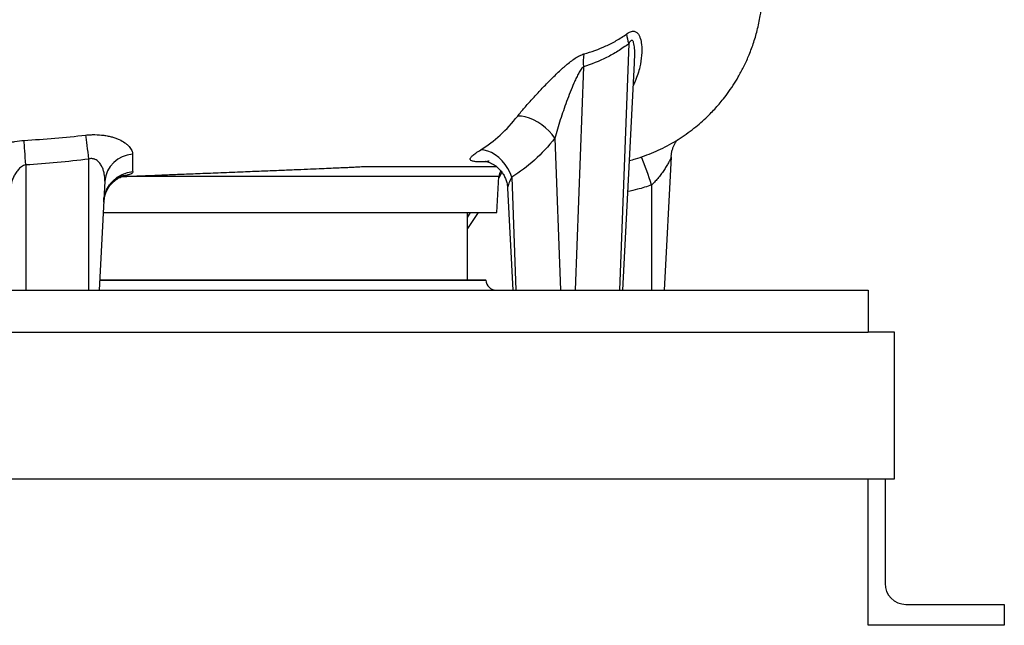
# Model space of a CAD drawing. Header units: millimetres. Extents: x 1893 to 3773, y 764 to 5009.
# Tile 5 of 13: x 2832 to 3773, y 764 to 1342. Entities that reach past the tile are written whole.
import ezdxf

# ---------------------------------------------------------------- set-up
doc = ezdxf.new("R2010")
doc.units = ezdxf.units.MM
doc.header["$LTSCALE"] = 2

msp = doc.modelspace()

# ---------------------------------------------------------------- linework, layer by layer
at = {"color": 7, "linetype": 'Continuous', "lineweight": 25}
for p, q in [((3414.05, 1319.27), (3405.33, 1083.91)), ((3408.26, 1083.91), (3419.62, 1300.64)), ((3370.8, 1297.16), (3362.9, 1083.91)), ((3343.39, 1228.92), (3348.76, 1083.91)), ((2897.93, 1208.98), (2897.93, 1083.91)), ((3454.6, 1211.29), (3447.93, 1083.91)), ((2837.93, 1203.46), (2837.93, 1083.91)), ((3292.83, 1196.62), (3289.9, 1191.14)), ((2913.39, 1188.06), (2907.93, 1083.91)), ((3287.93, 1157.91), (3289.98, 1192.5)), ((3302.33, 1191.83), (3306.33, 1083.91)), ((3298.3, 1181.24), (3303.4, 1083.91)), ((3298.42, 1181.4), (3298.46, 1181.24)), ((3435.93, 1184.3), (3435.93, 1083.91)), ((2911.8, 1157.91), (3287.93, 1157.91)), ((3259.93, 1093.91), (3259.93, 1157.91)), ((2908.45, 1093.91), (3277.47, 1093.91)), ((3277.5, 1093.39), (3277.47, 1093.91)), ((2092.93, 1083.91), (3642.93, 1083.91)), ((3642.93, 1083.91), (3642.93, 1043.91)), ((2092.93, 1043.91), (3642.93, 1043.91)), ((3667.93, 1043.91), (3642.93, 1043.91)), ((3667.93, 903.91), (3667.93, 1043.91)), ((2067.93, 903.91), (3667.93, 903.91)), ((3642.93, 763.91), (3642.93, 903.91)), ((3658.93, 903.91), (3658.93, 803.91)), ((3678.93, 783.91), (3772.93, 783.91)), ((3772.93, 783.91), (3772.93, 763.91)), ((3772.93, 763.91), (3642.93, 763.91))]:
    msp.add_line(p, q, dxfattribs=at)
at = {"color": 8, "linetype": 'Continuous', "lineweight": 25}
for p, q in [((3279.22, 1206.43), (3276.75, 1206.32)), ((3259.93, 1153.43), (3262.94, 1157.91)), ((2908.42, 1093.39), (3277.5, 1093.39))]:
    msp.add_line(p, q, dxfattribs=at)
at = {"color": 7, "linetype": 'Continuous', "lineweight": 25, "flags": 128}
for points in [[(3343.39, 1228.92), (3340.87, 1232.43), (3337.91, 1235.81), (3334.57, 1238.99), (3330.93, 1241.89), (3327.08, 1244.44), (3323.11, 1246.57), (3319.13, 1248.25), (3315.21, 1249.42), (3311.47, 1250.07), (3307.98, 1250.16)], [(2837.93, 1203.46), (2837.69, 1206.94), (2837.45, 1210.34), (2837.22, 1213.64), (2837, 1216.77), (2836.8, 1219.69), (2836.61, 1222.38), (2836.43, 1224.78), (2836.28, 1226.87)], [(2895.05, 1231.94), (2895.32, 1229.86), (2895.63, 1227.47), (2895.97, 1224.83), (2896.33, 1221.96), (2896.71, 1218.9), (2897.1, 1215.69), (2897.51, 1212.37), (2897.93, 1208.98)], [(3302.33, 1191.83), (3300.66, 1196.03), (3298.53, 1200.08), (3295.99, 1203.91), (3293.11, 1207.42), (3289.94, 1210.53), (3286.56, 1213.16), (3283.06, 1215.25), (3279.52, 1216.75), (3276.01, 1217.63), (3272.62, 1217.87)], [(3270.12, 1157.91), (3260.53, 1143.76), (3259.93, 1142.9)]]:
    msp.add_lwpolyline(points, dxfattribs=at)
at = {"color": 8, "linetype": 'Continuous', "lineweight": 25, "flags": 128}
msp.add_lwpolyline([(3280.78, 1206.98), (3280.05, 1206.94), (3276.75, 1206.32)], dxfattribs=at)
at = {"color": 7, "linetype": 'Continuous', "lineweight": 25}
for centre, radius, start, end in [((3444.33, 1330.63), 32.34, 183.83118, 200.55458), ((3406.81, 1301.9), 36.31, 167.98215, 187.49375), ((2941.42, 1185.5), 28.15, 92.8909, 174.77186), ((3035.56, 1053.37), 421.23, 18.1092, 21.9892), ((2941.98, 1167.19), 29.65, 93.60887, 176.5931), ((3299.96, 1191.91), 10, 144.54633, 176.69246), ((3287.49, 1093.91), 10, 183, 270), ((3678.93, 803.91), 20, 180, 270)]:
    msp.add_arc(centre, radius, start, end, dxfattribs=at)
for points, knots in [([(3414.74, 1207.63), (3416.71, 1208.16), (3421.61, 1209.46), (3432.37, 1213.13), (3446.88, 1219.32), (3463.24, 1228.66), (3477.95, 1239.34), (3488.27, 1248.59), (3495.12, 1255.63), (3499.36, 1260.31), (3503.77, 1265.56), (3508.7, 1271.94), (3513.85, 1279.38), (3519.02, 1287.8), (3523.99, 1297.04), (3528.81, 1307.54), (3533.25, 1319.28), (3537.06, 1332.19), (3539.64, 1344.44), (3541.09, 1354.71), (3541.79, 1362.18), (3542.37, 1368.38), (3542.85, 1374.32), (3543.43, 1382.63), (3543.87, 1389.59), (3544.02, 1394.5), (3544.04, 1395.12)], [0, 0, 0, 0, 0.0248207, 0.0617406, 0.1384089, 0.21675, 0.2907369, 0.3595168, 0.3855006, 0.4105832, 0.4366364, 0.4693204, 0.5089088, 0.5470399, 0.5896733, 0.6365911, 0.6875111, 0.7420821, 0.7998823, 0.8391537, 0.8676541, 0.8909502, 0.9150944, 0.9402286, 0.9924529, 1, 1, 1, 1]), ([(3371.29, 1309.46), (3378.34, 1311.46), (3385.28, 1313.94), (3395.49, 1318.58), (3398.86, 1320.29), (3405.52, 1324.07), (3408.82, 1326.15), (3412.06, 1328.47)], [0, 0, 0, 0, 0.5, 0.5, 0.75, 0.75, 1, 1, 1, 1]), ([(3414.05, 1319.27), (3410.63, 1316.62), (3407.15, 1314.22), (3400.1, 1309.85), (3396.52, 1307.86), (3385.69, 1302.45), (3378.31, 1299.53), (3370.8, 1297.16)], [0, 0, 0, 0, 0.25, 0.25, 0.5, 0.5, 1, 1, 1, 1]), ([(3307.98, 1250.16), (3309.97, 1252.7), (3312.13, 1255.32), (3315.6, 1259.36), (3316.79, 1260.73), (3319.21, 1263.46), (3320.43, 1264.83), (3324.18, 1268.96), (3326.74, 1271.73), (3330.69, 1275.91), (3332.03, 1277.31), (3334.73, 1280.11), (3336.09, 1281.51), (3340.18, 1285.65), (3342.92, 1288.37), (3347.09, 1292.34), (3348.49, 1293.64), (3350.61, 1295.56), (3351.32, 1296.2), (3352.75, 1297.45), (3353.46, 1298.07), (3355.61, 1299.9), (3357.04, 1301.06), (3359.91, 1303.27), (3361.35, 1304.31), (3363.52, 1305.73), (3364.25, 1306.19), (3365.69, 1307.04), (3366.4, 1307.43), (3368.53, 1308.5), (3369.92, 1309.07), (3371.29, 1309.46)], [0, 0, 0, 0, 0.125, 0.125, 0.1875, 0.1875, 0.25, 0.25, 0.375, 0.375, 0.4375, 0.4375, 0.5, 0.5, 0.625, 0.625, 0.6875, 0.6875, 0.71875, 0.71875, 0.75, 0.75, 0.8125, 0.8125, 0.875, 0.875, 0.90625, 0.90625, 0.9375, 0.9375, 1, 1, 1, 1]), ([(3370.8, 1297.16), (3370.29, 1296.77), (3369.82, 1296.29), (3368.91, 1295.21), (3368.47, 1294.61), (3367.64, 1293.37), (3367.23, 1292.72), (3366.46, 1291.41), (3366.09, 1290.74), (3365, 1288.7), (3364.31, 1287.31), (3362.97, 1284.49), (3362.32, 1283.06), (3360.44, 1278.74), (3359.25, 1275.84), (3356.94, 1270), (3355.83, 1267.06), (3353.67, 1261.17), (3352.62, 1258.21), (3350.58, 1252.32), (3349.6, 1249.38), (3347.69, 1243.5), (3346.76, 1240.56), (3345, 1234.72), (3344.16, 1231.81), (3343.39, 1228.92)], [0, 0, 0, 0, 0.03125, 0.03125, 0.0625, 0.0625, 0.09375, 0.09375, 0.125, 0.125, 0.1875, 0.1875, 0.25, 0.25, 0.375, 0.375, 0.5, 0.5, 0.625, 0.625, 0.75, 0.75, 0.875, 0.875, 1, 1, 1, 1]), ([(3272.62, 1217.87), (3279.16, 1221.92), (3285.37, 1226.65), (3297.15, 1237.41), (3302.73, 1243.45), (3307.98, 1250.16)], [0, 0, 0, 0, 0.5, 0.5, 1, 1, 1, 1]), ([(2792.12, 1203.2), (2792.07, 1204.32), (2792.34, 1205.49), (2793.17, 1207.31), (2793.52, 1207.92), (2794.15, 1208.86), (2794.38, 1209.18), (2794.87, 1209.8), (2795.13, 1210.12), (2796.51, 1211.68), (2797.86, 1212.93), (2800.24, 1214.78), (2801.09, 1215.4), (2802.91, 1216.61), (2803.87, 1217.2), (2806.88, 1218.93), (2809.08, 1220.03), (2813.88, 1222.07), (2816.41, 1222.98), (2820.42, 1224.18), (2821.8, 1224.56), (2824.61, 1225.23), (2826.03, 1225.53), (2830.34, 1226.31), (2833.28, 1226.68), (2836.28, 1226.87)], [0, 0, 0, 0, 0.125, 0.125, 0.1875, 0.1875, 0.21875, 0.21875, 0.25, 0.25, 0.375, 0.375, 0.4375, 0.4375, 0.5, 0.5, 0.625, 0.625, 0.75, 0.75, 0.8125, 0.8125, 0.875, 0.875, 1, 1, 1, 1]), ([(2836.28, 1226.87), (2846.09, 1227.52), (2855.9, 1228.22), (2875.49, 1229.88), (2885.28, 1230.84), (2895.05, 1231.94)], [0, 0, 0, 0, 0.5, 0.5, 1, 1, 1, 1]), ([(2895.05, 1231.94), (2896.55, 1232.11), (2898.04, 1232.24), (2901.03, 1232.39), (2902.52, 1232.42), (2906.91, 1232.38), (2909.75, 1232.17), (2913.87, 1231.59), (2915.23, 1231.36), (2917.85, 1230.81), (2919.11, 1230.5), (2921.54, 1229.8), (2922.72, 1229.42), (2924.41, 1228.8), (2924.97, 1228.59), (2926.05, 1228.15), (2926.58, 1227.92), (2929.16, 1226.74), (2930.98, 1225.71), (2933.37, 1224.06), (2934.11, 1223.49), (2935.47, 1222.32), (2936.1, 1221.71), (2937.76, 1219.89), (2938.6, 1218.65), (2939.45, 1216.77), (2939.66, 1216.14), (2939.94, 1214.87), (2940.01, 1214.24), (2940, 1213.61)], [0, 0, 0, 0, 0.0625, 0.0625, 0.125, 0.125, 0.25, 0.25, 0.3125, 0.3125, 0.375, 0.375, 0.4375, 0.4375, 0.46875, 0.46875, 0.5, 0.5, 0.625, 0.625, 0.6875, 0.6875, 0.75, 0.75, 0.875, 0.875, 0.9375, 0.9375, 1, 1, 1, 1]), ([(3343.39, 1228.92), (3337.27, 1221.21), (3330.79, 1214.27), (3317.11, 1201.91), (3309.91, 1196.48), (3302.33, 1191.83)], [0, 0, 0, 0, 0.5, 0.5, 1, 1, 1, 1]), ([(3454.68, 1211.62), (3454.7, 1212.17), (3454.77, 1213.87), (3455.32, 1216.61), (3456.23, 1219.71), (3457.38, 1222.44), (3458.61, 1224.71), (3459.73, 1226.44), (3460.36, 1227.25), (3460.63, 1227.59)], [0, 0, 0, 0, 0.090033, 0.278096, 0.456794, 0.62309, 0.773076, 0.90434, 1, 1, 1, 1]), ([(3276.75, 1206.32), (3275.76, 1206.29), (3274.81, 1206.28), (3273.01, 1206.28), (3272.15, 1206.3), (3269.72, 1206.38), (3268.31, 1206.49), (3266.51, 1206.74), (3265.97, 1206.84), (3264.99, 1207.07), (3264.55, 1207.2), (3263.44, 1207.65), (3262.95, 1208.01), (3262.6, 1208.68), (3262.55, 1208.92), (3262.58, 1209.45), (3262.67, 1209.74), (3263.13, 1210.65), (3263.71, 1211.34), (3264.99, 1212.53), (3265.49, 1212.96), (3266.61, 1213.84), (3267.22, 1214.3), (3269.25, 1215.73), (3270.82, 1216.76), (3272.62, 1217.87)], [0, 0, 0, 0, 0.0625, 0.0625, 0.125, 0.125, 0.25, 0.25, 0.3125, 0.3125, 0.375, 0.375, 0.5, 0.5, 0.5625, 0.5625, 0.625, 0.625, 0.75, 0.75, 0.8125, 0.8125, 0.875, 0.875, 1, 1, 1, 1]), ([(2897.93, 1208.98), (2887.95, 1207.77), (2877.97, 1206.71), (2857.96, 1204.91), (2847.95, 1204.15), (2837.93, 1203.46)], [0, 0, 0, 0, 0.5, 0.5, 1, 1, 1, 1]), ([(2913.39, 1188.06), (2913.51, 1190.41), (2913.35, 1192.76), (2912.69, 1196.27), (2912.39, 1197.44), (2911.65, 1199.74), (2911.2, 1200.86), (2910.39, 1202.5), (2910.09, 1203.04), (2909.44, 1204.09), (2909.09, 1204.61), (2907.93, 1206.1), (2907.05, 1207.01), (2905.45, 1208.15), (2904.86, 1208.49), (2903.92, 1208.91), (2903.6, 1209.03), (2902.93, 1209.23), (2902.59, 1209.31), (2901.89, 1209.43), (2901.53, 1209.47), (2900.81, 1209.5), (2900.44, 1209.49), (2899.35, 1209.38), (2898.63, 1209.22), (2897.93, 1208.98)], [0, 0, 0, 0, 0.25, 0.25, 0.375, 0.375, 0.5, 0.5, 0.5625, 0.5625, 0.625, 0.625, 0.75, 0.75, 0.8125, 0.8125, 0.84375, 0.84375, 0.875, 0.875, 0.90625, 0.90625, 0.9375, 0.9375, 1, 1, 1, 1]), ([(2940, 1213.61), (2939.94, 1209.72), (2939.92, 1206.38), (2939.95, 1200.77), (2940.01, 1198.51), (2940.12, 1196.79)], [0, 0, 0, 0, 0.5, 0.5, 1, 1, 1, 1]), ([(3276.99, 1206.93), (3277.03, 1206.92), (3277.11, 1206.92), (3277.89, 1206.79), (3279.16, 1206.47), (3280.92, 1205.89), (3283.13, 1204.93), (3285.69, 1203.48), (3288.4, 1201.47), (3291.05, 1198.92), (3293.45, 1195.89), (3295.46, 1192.47), (3297.02, 1188.65), (3298.01, 1184.91), (3298.19, 1182.42), (3298.26, 1181.38)], [0, 0, 0, 0, 0.056946, 0.11467, 0.172608, 0.233967, 0.30198, 0.378301, 0.461909, 0.550212, 0.641134, 0.733475, 0.826554, 0.927601, 1, 1, 1, 1]), ([(3454.6, 1211.29), (3454.59, 1211.11), (3454.53, 1210.85), (3454.3, 1210.2), (3454.14, 1209.81), (3453.76, 1208.93), (3453.53, 1208.44), (3453.03, 1207.43), (3452.75, 1206.89), (3452.16, 1205.79), (3451.85, 1205.22), (3451.18, 1204.04), (3450.83, 1203.44), (3449.75, 1201.62), (3448.97, 1200.38), (3447.31, 1197.87), (3446.42, 1196.59), (3444.57, 1194.05), (3443.61, 1192.79), (3441.57, 1190.28), (3440.5, 1189.04), (3438.29, 1186.62), (3437.13, 1185.44), (3435.93, 1184.3)], [0, 0, 0, 0, 0.0625, 0.0625, 0.125, 0.125, 0.1875, 0.1875, 0.25, 0.25, 0.3125, 0.3125, 0.375, 0.375, 0.5, 0.5, 0.625, 0.625, 0.75, 0.75, 0.875, 0.875, 1, 1, 1, 1]), ([(2837.93, 1203.46), (2837.16, 1203.32), (2836.44, 1203.08), (2835.06, 1202.46), (2834.39, 1202.08), (2833.16, 1201.23), (2832.58, 1200.76), (2831.51, 1199.78), (2831.01, 1199.26), (2829.6, 1197.66), (2828.77, 1196.51), (2827.32, 1194.16), (2826.69, 1192.95), (2825.57, 1190.51), (2825.09, 1189.26), (2824.28, 1186.78), (2823.95, 1185.54), (2823.43, 1183.05), (2823.24, 1181.81), (2823.02, 1179.37), (2822.99, 1178.16), (2823.05, 1176.97)], [0, 0, 0, 0, 0.0625, 0.0625, 0.125, 0.125, 0.1875, 0.1875, 0.25, 0.25, 0.375, 0.375, 0.5, 0.5, 0.625, 0.625, 0.75, 0.75, 0.875, 0.875, 1, 1, 1, 1]), ([(2927.55, 1192.3), (2930.63, 1192.42), (2937, 1192.67), (2947.02, 1193.07), (2958.58, 1193.54), (2972.07, 1194.08), (2987.67, 1194.7), (3005.29, 1195.4), (3024.91, 1196.18), (3044.45, 1196.97), (3062.92, 1197.71), (3079.11, 1198.37), (3093.77, 1198.97), (3106.64, 1199.51), (3117.8, 1199.99), (3127.3, 1200.39), (3135.17, 1200.71), (3141.49, 1200.98), (3146.36, 1201.21), (3151.23, 1201.47), (3156.1, 1201.71), (3161.72, 1201.94), (3167.57, 1202), (3174.1, 1201.95), (3180.32, 1201.89), (3186.39, 1201.89), (3193.02, 1201.91), (3201.05, 1201.92), (3211.13, 1201.91), (3222.71, 1201.91), (3234.64, 1201.91), (3246.65, 1201.91), (3258.54, 1201.91), (3270.81, 1201.91), (3280.68, 1201.91), (3286.12, 1201.91), (3287.68, 1201.91)], [0, 0, 0, 0, 0.020999, 0.043507, 0.069569, 0.100925, 0.136879, 0.177936, 0.22409, 0.275339, 0.317433, 0.35784, 0.394273, 0.426744, 0.455286, 0.479891, 0.500556, 0.517286, 0.530085, 0.539399, 0.556017, 0.577608, 0.596039, 0.613606, 0.634147, 0.651646, 0.667472, 0.693092, 0.724318, 0.761126, 0.803504, 0.842134, 0.884445, 0.930431, 0.98008, 1, 1, 1, 1]), ([(2912.38, 1167.78), (2912.45, 1168.78), (2912.62, 1171.21), (2913.58, 1174.93), (2915.13, 1178.76), (2917.12, 1182.17), (2919.41, 1185.13), (2921.9, 1187.6), (2924.43, 1189.57), (2926.82, 1191.02), (2928.71, 1191.94), (2929.62, 1192.28), (2929.94, 1192.39)], [0, 0, 0, 0, 0.089049, 0.216912, 0.339465, 0.456936, 0.569495, 0.676833, 0.778017, 0.871497, 0.955997, 1, 1, 1, 1]), ([(2912.48, 1169.34), (2912.49, 1169.8), (2912.53, 1171.66), (2913.24, 1174.82), (2914.53, 1178.64), (2916.29, 1182.06), (2918.37, 1185.05), (2920.65, 1187.56), (2922.96, 1189.57), (2925.15, 1191.06), (2926.98, 1192.06), (2928.36, 1192.67), (2929.27, 1193), (2929.71, 1193.12), (2929.68, 1193.11), (2929.66, 1193.11)], [0, 0, 0, 0, 0.035546, 0.14478, 0.249741, 0.350693, 0.44764, 0.540217, 0.627631, 0.708881, 0.78027, 0.843838, 0.905523, 0.968475, 1, 1, 1, 1])]:
    msp.add_open_spline(points, degree=3, knots=knots, dxfattribs=at)
at = {"color": 8, "linetype": 'Continuous', "lineweight": 25}
for points, knots in [([(3412.06, 1328.47), (3412.25, 1328.6), (3413.81, 1329.7), (3416.63, 1331.16), (3420.07, 1331.24), (3422.44, 1329.61), (3424.04, 1327.19), (3425.45, 1323.6), (3426.6, 1317.33), (3426.59, 1308.05), (3425.12, 1298.5), (3422.83, 1290.24), (3420.79, 1284.43), (3419.11, 1280.95), (3418.52, 1279.72)], [0, 0, 0, 0, 0.009906, 0.08361, 0.150717, 0.216936, 0.269768, 0.323813, 0.427526, 0.585899, 0.747693, 0.846506, 0.945918, 1, 1, 1, 1]), ([(3419.53, 1300.86), (3419.66, 1303.17), (3419.95, 1307.87), (3419.77, 1313.47), (3419.36, 1317.67), (3418.9, 1319.95), (3418.31, 1321.46), (3417.75, 1322.19), (3417.11, 1322.45), (3416.59, 1322.31), (3415.83, 1321.83), (3415.09, 1320.94), (3414.41, 1319.9), (3414.14, 1319.42), (3414.05, 1319.27)], [0, 0, 0, 0, 0.231714, 0.471772, 0.577336, 0.682389, 0.73462, 0.781399, 0.816978, 0.85264, 0.866888, 0.943631, 0.982003, 1, 1, 1, 1]), ([(2940.12, 1196.79), (2939.95, 1196.26), (2939.65, 1195.34), (2937.21, 1194.27), (2933.89, 1193.48), (2930.95, 1193), (2928.99, 1192.82), (2928.75, 1192.8)], [0, 0, 0, 0, 0.29691, 0.516237, 0.743349, 0.969265, 1, 1, 1, 1]), ([(3289.92, 1192.5), (3289.94, 1192.5), (3290.13, 1192.5), (3289.56, 1192.5), (3288.42, 1192.5), (3286.4, 1192.5), (3283.64, 1192.5), (3279.57, 1192.5), (3273.75, 1192.5), (3266.56, 1192.5), (3259.21, 1192.5), (3252.15, 1192.5), (3244.36, 1192.5), (3235.82, 1192.5), (3226.7, 1192.5), (3217.03, 1192.5), (3206.84, 1192.5), (3196.03, 1192.5), (3182.65, 1192.5), (3166.32, 1192.5), (3148.8, 1192.5), (3132.82, 1192.5), (3118.76, 1192.5), (3104.4, 1192.5), (3089.59, 1192.5), (3071.72, 1192.5), (3050.56, 1192.5), (3028.6, 1192.5), (3006.36, 1192.5), (2983.91, 1192.5), (2961.16, 1192.5), (2944.07, 1192.5), (2935.52, 1192.5), (2932.82, 1192.5)], [0, 0, 0, 0, 0.003821, 0.033564, 0.06336, 0.093533, 0.123762, 0.154102, 0.197971, 0.242011, 0.271754, 0.30155, 0.331724, 0.361952, 0.392292, 0.421645, 0.450998, 0.480556, 0.510114, 0.555037, 0.600142, 0.630482, 0.659835, 0.689188, 0.718746, 0.748304, 0.793227, 0.838332, 0.868672, 0.912542, 0.956582, 0.986325, 1, 1, 1, 1]), ([(3302.33, 1191.83), (3301.28, 1189.8), (3299.78, 1186.89), (3298.7, 1183.73), (3298.19, 1182.1), (3298.38, 1181.52), (3298.42, 1181.4)], [0, 0, 0, 0, 0.502774, 0.719299, 0.94201, 1, 1, 1, 1]), ([(3435.93, 1184.3), (3431.45, 1182.83), (3423.98, 1180.37), (3416.28, 1178.73), (3413.19, 1178.06)], [0, 0, 0, 0, 0.598165, 1, 1, 1, 1])]:
    msp.add_open_spline(points, degree=3, knots=knots, dxfattribs=at)

doc.saveas('drawing.dxf')
